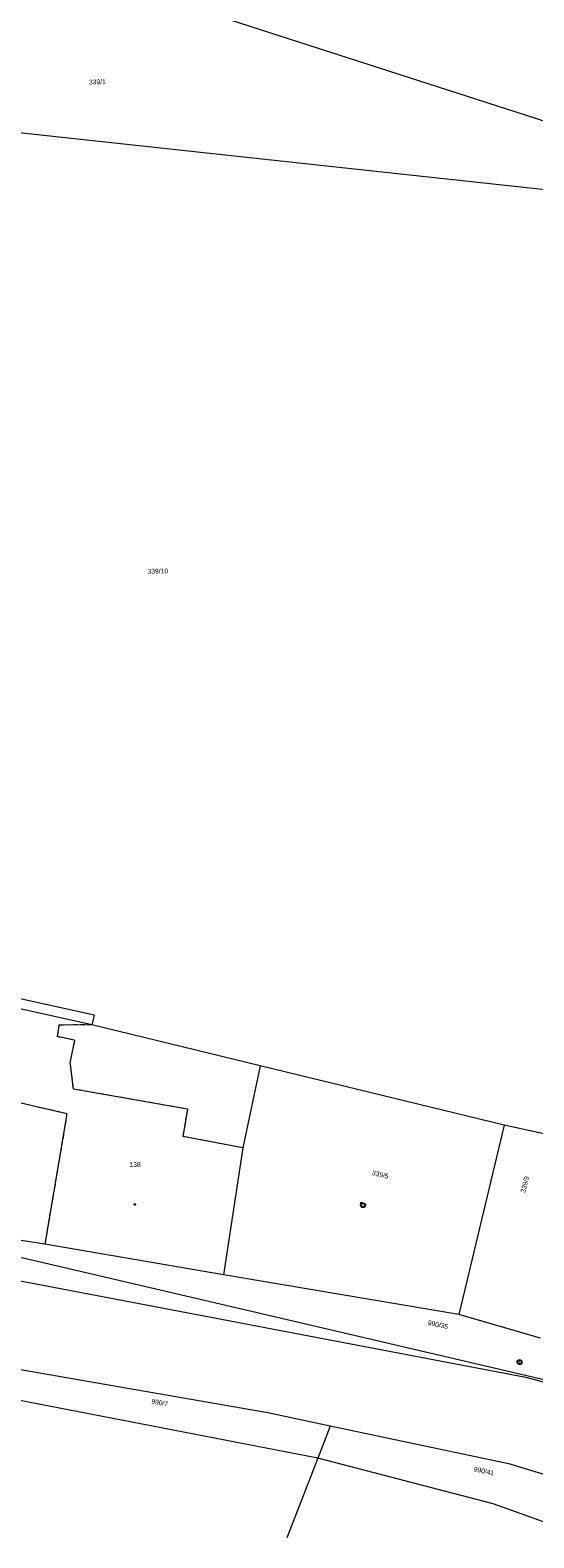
# Model space of a CAD drawing. Header units: millimetres. Extents: x -211955 to 157391, y -241491 to 94238.
# Tile 19 of 138: x -27614 to 7792, y -236809 to -130745. Entities that reach past the tile are written whole.
import ezdxf

# ---------------------------------------------------------------- set-up
doc = ezdxf.new("R2010")
doc.units = ezdxf.units.MM
doc.linetypes.add('Cerchovana_1', pattern=[500, 300, -100, 0, -100])
doc.layers.add('XR$1$PODKLAD_1', color=7, linetype='Continuous', lineweight=25)

# ---------------------------------------------------------------- blocks, each defined once
blk = doc.blocks.new('1$0100')
at = {"layer": 'XR$1$PODKLAD_1', "color": 7, "lineweight": 25}
blk.add_line((-50, 0), (50, 0), dxfattribs=at)
blk.add_lwpolyline([(190, 720), (530, 530), (720, 190), (720, -200), (530, -540), (190, -730), (-200, -730), (-540, -540), (-730, -200), (-730, 190), (-540, 530), (-200, 720), (190, 720)], close=True, dxfattribs=at)
blk = doc.blocks.new('3$0400')
at = {"layer": 'XR$1$PODKLAD_1', "color": 7, "lineweight": 25}
blk.add_lwpolyline([(0, 0), (-380, 100), (-650, 370), (-750, 740), (-650, 1110), (-380, 1380), (-10, 1480), (360, 1380), (630, 1110), (730, 730), (630, 350), (360, 80), (-20, -20), (980, -20)], dxfattribs=at)
blk = doc.blocks.new('$280')
at = {"layer": 'XR$1$PODKLAD_1', "color": 7, "lineweight": 25}
blk.add_lwpolyline([(0, 170), (100, 150), (150, 60), (170, 0), (150, -90), (70, -160), (0, -170), (-90, -140), (-150, -80), (-170, 0), (-150, 90), (-70, 160), (0, 170)], close=True, dxfattribs=at)

msp = doc.modelspace()

# ---------------------------------------------------------------- linework, layer by layer
at = {"layer": 'XR$1$PODKLAD_1', "color": 126, "linetype": 'Continuous', "lineweight": 13}
for p, q in [((35140.983, -145724.391), (-20945.411, -127643.27)), ((16274.815, -142822.428), (-43741.584, -136300.319)), ((-23125.398, -200027.712), (-38240.949, -196694.392)), ((-23278.808, -200711.645), (-37962.054, -197467.837)), ((-23278.808, -200711.645), (-37962.054, -197467.837)), ((-23125.398, -200027.712), (-23278.808, -200711.645)), ((-25588.854, -200737.842), (-25709.111, -201551.008)), ((-23278.808, -200711.645), (-25588.854, -200737.842)), ((-11444.938, -203604.658), (-23278.808, -200711.645)), ((-24492.658, -201801.493), (-25709.111, -201551.008)), ((-24492.658, -201801.493), (-24806.312, -203299.566)), ((-25026.952, -206976.02), (-41402.836, -203233.235)), ((-24569.18, -205234.37), (-24806.312, -203299.566)), ((-11444.938, -203604.658), (-12654.92, -209375.797)), ((5701.91, -207788.821), (-11444.938, -203604.658)), ((-16562.377, -206650.034), (-24569.18, -205234.37)), ((-16562.377, -206650.034), (-16875.569, -208578.222)), ((-25026.952, -206976.02), (-26584.35, -216146.615)), ((5701.91, -207788.821), (2514.751, -221100.283)), ((11544.001, -209037.089), (5701.91, -207788.821)), ((-12654.92, -209375.797), (-16875.569, -208578.222)), ((-12654.92, -209375.797), (-14028.212, -218301.841)), ((-12654.92, -209375.797), (-14028.212, -218301.841)), ((24232.435, -229374.476), (-43905.137, -213447.122)), ((-26584.35, -216146.615), (-43905.137, -213447.122)), ((-14028.212, -218301.841), (-26584.35, -216146.615)), ((-14028.212, -218301.841), (-26584.35, -216146.615)), ((7233.816, -225526.807), (-35747.794, -217349.86)), ((2514.751, -221100.283), (-14028.212, -218301.841)), ((8256.604, -222751.108), (2514.751, -221100.283)), ((-10900.938, -228018.649), (-42302.74, -222570.845)), ((-7382.418, -231204.008), (-35483.006, -225765.909)), ((20763.729, -229058.755), (7233.816, -225526.807)), ((-6517.175, -228942.293), (-10900.938, -228018.649)), ((-6517.175, -228942.293), (-7382.418, -231204.008)), ((6121.591, -231615.662), (-6517.175, -228942.293)), ((-7382.418, -231204.008), (-9576.732, -236809.04)), ((4929.583, -234425.488), (-7382.418, -231204.008)), ((11816.134, -233377.671), (6121.591, -231615.662)), ((10237.404, -236326.944), (4929.583, -234425.488))]:
    msp.add_line(p, q, dxfattribs=at)
at = {"layer": 'XR$1$PODKLAD_1', "color": 126, "linetype": 'Cerchovana_1', "lineweight": 13}
for p, q in [((-25588.854, -200737.842), (-25709.111, -201551.008)), ((-23278.808, -200711.645), (-25588.854, -200737.842)), ((-24492.658, -201801.493), (-25709.111, -201551.008)), ((-24492.658, -201801.493), (-24806.312, -203299.566)), ((-25026.952, -206976.02), (-41402.836, -203233.235)), ((-24569.18, -205234.37), (-24806.312, -203299.566)), ((-16562.377, -206650.034), (-24569.18, -205234.37)), ((-16562.377, -206650.034), (-16875.569, -208578.222)), ((-25026.952, -206976.02), (-26584.35, -216146.615)), ((-12654.92, -209375.797), (-16875.569, -208578.222))]:
    msp.add_line(p, q, dxfattribs=at)

# ---------------------------------------------------------------- block references
at = {"layer": 'XR$1$PODKLAD_1', "color": 7, "linetype": 'Continuous', "lineweight": 25, "xscale": 0.2, "yscale": 0.2, "rotation": 181.3937829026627}
for name, p in [('$280', (-20260.212, -213361.965)), ('3$0400', (-4227.901, -213261.97)), ('1$0100', (6787.671, -224457.343))]:
    msp.add_blockref(name, p, dxfattribs=at)

# ---------------------------------------------------------------- texts
at = {"layer": 'XR$1$PODKLAD_1', "color": 126, "linetype": 'Continuous', "lineweight": 35, "char_height": 340}
for s, insert, width, attachment_point, rotation in [('\\W0.91;339/1', (-23473.695, -134574.151), 1530.9338, 7, 1.3937829), ('\\W0.91;339/10', (-18639.346, -168976.741), 1825.81671, 8, 1.3937829), ('\\W0.91;138', (-20234.518, -210717.891), 941.16797, 8, 1.3937829), ('\\W0.91;339/5', (-3044.932, -211419.058), 1530.9338, 8, 346.3147829), ('\\W0.91;339/9', (7180.642, -212564.352), 1530.9338, 7, 75.2477829), ('\\W0.91;990/35', (313.106, -221828.169), 1825.81671, 7, 347.7467829), ('\\W0.91;990/7', (-19121.614, -227355.994), 1530.9338, 7, 349.1217829), ('\\W0.91;990/41', (3544.461, -232122.617), 1825.81671, 7, 347.7467829)]:
    msp.add_mtext(s, dxfattribs=dict(at, insert=insert, width=width, attachment_point=attachment_point, rotation=rotation))

doc.saveas('drawing.dxf')
